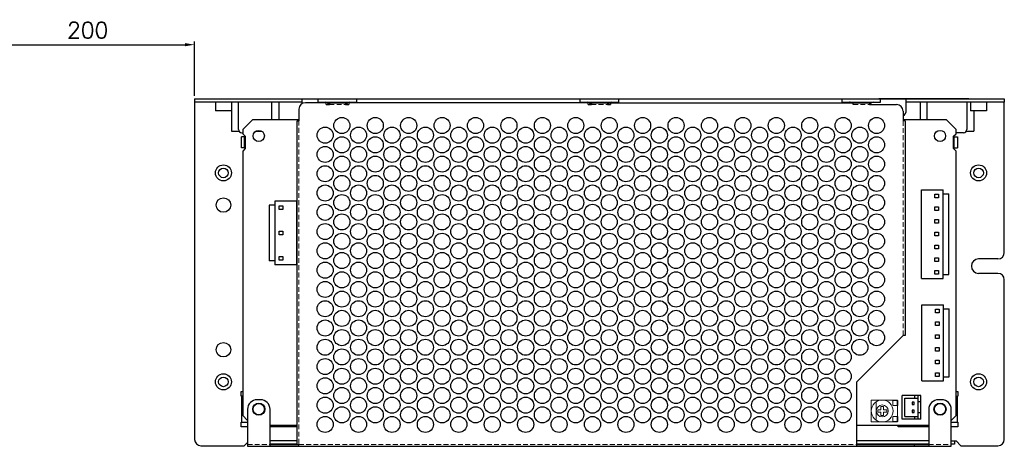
# Model space of a CAD drawing. Header units: millimetres. Extents: x 0 to 2584, y 0 to 2729.
# Tile 33 of 33: x 1740 to 2046, y 2597 to 2729. Entities that reach past the tile are written whole.
import ezdxf

# ---------------------------------------------------------------- set-up
doc = ezdxf.new("R2010")
doc.units = ezdxf.units.MM
doc.header["$LTSCALE"] = 6
doc.linetypes.add('HIDDEN', pattern=[0.375, 0.25, -0.125])
doc.layers.get('0').update_dxf_attribs({"linetype": 'CONTINUOUS'})
doc.layers.get('Defpoints').update_dxf_attribs({"linetype": 'CONTINUOUS'})
for name, color, linetype in [('02___PRT_ALL_AXES', 7, 'CONTINUOUS'), ('03___PRT_ALL_CURVES', 7, 'CONTINUOUS'), ('DIM', 2, 'CONTINUOUS'), ('H', 6, 'HIDDEN')]:
    doc.layers.add(name, color=color, linetype=linetype)
doc.styles.add('SIMPLEX', font='SIMPLEX.shx')
doc.styles.get("Standard").update_dxf_attribs({"font": 'ROMANS.SHX'})
doc.dimstyles.new('STANDARD$0', dxfattribs={"dimtxt": 3, "dimasz": 3, "dimexe": 1, "dimexo": 1, "dimgap": 1, "dimtad": 1, "dimdec": 1, "dimzin": 0, "dimdsep": 46, "dimtxsty": 'STANDARD', "dimcen": -0.5, "dimclrd": 2, "dimclre": 2, "dimclrt": 2, "dimadec": 0, "dimazin": 0, "dimtfac": 1, "dimtdec": 1, "dimtmove": 0, "dimatfit": 3, "dimfxl": 1, "dimtolj": 1, "dimtzin": 0, "dimarcsym": 0})

# ---------------------------------------------------------------- blocks, each defined once
blk = doc.blocks.new('*D76')
at = {"layer": 'Defpoints', "color": 0, "lineweight": 0}
for p in [(1794.16, 2721.56), (1727.67, 2704.67), (1794.16, 2704.67)]:
    blk.add_point(p, dxfattribs=at)
at = {"layer": 'DIM', "lineweight": -2}
for p, q in [((1727.67, 2705.67), (1727.67, 2722.56)), ((1730.67, 2721.56), (1791.16, 2721.56)), ((1794.16, 2705.67), (1794.16, 2722.56))]:
    blk.add_line(p, q, dxfattribs=at)
at = {"layer": 'DIM', "lineweight": 0}
for points in [[(1730.67, 2722.06), (1730.67, 2721.06), (1727.67, 2721.56)], [(1791.16, 2722.06), (1791.16, 2721.06), (1794.16, 2721.56)]]:
    blk.add_solid(points, dxfattribs=at)
at = {"layer": 'DIM', "lineweight": 0, "insert": (1760.92, 2726.06), "char_height": 5, "attachment_point": 5, "style": 'SIMPLEX'}
blk.add_mtext('\\A1;200', dxfattribs=at)

msp = doc.modelspace()

# ---------------------------------------------------------------- linework, layer by layer
at = {"color": 7, "linetype": 'Continuous'}
for p, q in [((1794.16, 2704.67), (1794.16, 2703.67)), ((1794.16, 2704.67), (2046.16, 2704.67)), ((1827.66, 2703.24), (1827.66, 2704.67)), ((1832.66, 2703.67), (1832.66, 2704.67)), ((1832.66, 2703.67), (1834.96, 2703.67)), ((1842.36, 2703.67), (1844.66, 2703.67)), ((1844.66, 2703.67), (1844.66, 2704.67)), ((1914.16, 2703.67), (1914.16, 2704.67)), ((1914.16, 2703.67), (1916.46, 2703.67)), ((1923.86, 2703.67), (1926.16, 2703.67)), ((1926.16, 2703.67), (1926.16, 2704.67)), ((1995.66, 2703.67), (1995.66, 2704.67)), ((1995.66, 2703.67), (1997.96, 2703.67)), ((2005.36, 2703.67), (2007.66, 2703.67)), ((2007.66, 2703.67), (2007.66, 2704.67)), ((2015.66, 2701.17), (2015.66, 2704.67)), ((2046.16, 2704.67), (2046.16, 2703.67)), ((1808.76, 2689.47), (1808.76, 2692.87)), ((1809.76, 2692.87), (1808.76, 2692.87)), ((2030.56, 2692.87), (2031.56, 2692.87)), ((2031.56, 2692.87), (2031.56, 2689.47)), ((1809.76, 2689.47), (1808.76, 2689.47)), ((2030.56, 2689.47), (2031.56, 2689.47)), ((2020.36, 2676.46), (2027.16, 2676.46)), ((2020.36, 2648.8), (2020.36, 2676.46)), ((2024.59, 2675.08), (2025.73, 2675.08)), ((2024.59, 2673.94), (2024.59, 2675.08)), ((2025.73, 2675.08), (2025.73, 2673.94)), ((2027.16, 2648.8), (2027.16, 2676.46)), ((2027.16, 2675.21), (2028.86, 2675.21)), ((2028.86, 2650.05), (2028.86, 2675.21)), ((1819.11, 2672.84), (1819.11, 2653.1)), ((1825.91, 2672.84), (1819.11, 2672.84)), ((1825.91, 2672.84), (1825.91, 2653.1)), ((2025.73, 2673.94), (2024.59, 2673.94)), ((1817.41, 2671.59), (1817.41, 2654.35)), ((1819.11, 2671.59), (1817.41, 2671.59)), ((1820.54, 2670.32), (1820.54, 2671.46)), ((1820.54, 2671.46), (1821.68, 2671.46)), ((1821.68, 2670.32), (1820.54, 2670.32)), ((1821.68, 2671.46), (1821.68, 2670.32)), ((2024.59, 2671.12), (2025.73, 2671.12)), ((2024.59, 2669.98), (2024.59, 2671.12)), ((2025.73, 2669.98), (2024.59, 2669.98)), ((2025.73, 2671.12), (2025.73, 2669.98)), ((2024.59, 2667.16), (2025.73, 2667.16)), ((2024.59, 2666.02), (2024.59, 2667.16)), ((2025.73, 2666.02), (2024.59, 2666.02)), ((2025.73, 2667.16), (2025.73, 2666.02)), ((1820.54, 2662.4), (1820.54, 2663.54)), ((1820.54, 2663.54), (1821.68, 2663.54)), ((1821.68, 2663.54), (1821.68, 2662.4)), ((2024.59, 2663.2), (2025.73, 2663.2)), ((2024.59, 2662.06), (2024.59, 2663.2)), ((2025.73, 2663.2), (2025.73, 2662.06)), ((1821.68, 2662.4), (1820.54, 2662.4)), ((2025.73, 2662.06), (2024.59, 2662.06)), ((2024.59, 2659.24), (2025.73, 2659.24)), ((2024.59, 2658.1), (2024.59, 2659.24)), ((2025.73, 2658.1), (2024.59, 2658.1)), ((2025.73, 2659.24), (2025.73, 2658.1)), ((1819.11, 2654.35), (1817.41, 2654.35)), ((1820.54, 2654.48), (1820.54, 2655.62)), ((1820.54, 2655.62), (1821.68, 2655.62)), ((1821.68, 2654.48), (1820.54, 2654.48)), ((1821.68, 2655.62), (1821.68, 2654.48)), ((2024.59, 2655.28), (2025.73, 2655.28)), ((2024.59, 2654.14), (2024.59, 2655.28)), ((2025.73, 2654.14), (2024.59, 2654.14)), ((2025.73, 2655.28), (2025.73, 2654.14)), ((1825.91, 2653.1), (1819.11, 2653.1)), ((2024.59, 2651.32), (2025.73, 2651.32)), ((2024.59, 2650.18), (2024.59, 2651.32)), ((2025.73, 2651.32), (2025.73, 2650.18)), ((2020.36, 2648.8), (2027.16, 2648.8)), ((2025.73, 2650.18), (2024.59, 2650.18)), ((2027.16, 2650.05), (2028.86, 2650.05)), ((2020.49, 2640.64), (2027.29, 2640.64)), ((2020.49, 2616.94), (2020.49, 2640.64)), ((2024.72, 2639.26), (2025.86, 2639.26)), ((2024.72, 2638.12), (2024.72, 2639.26)), ((2025.86, 2639.26), (2025.86, 2638.12)), ((2027.29, 2616.94), (2027.29, 2640.64)), ((2027.29, 2639.39), (2028.99, 2639.39)), ((2028.99, 2618.19), (2028.99, 2639.39)), ((2025.86, 2638.12), (2024.72, 2638.12)), ((2024.72, 2635.3), (2025.86, 2635.3)), ((2024.72, 2634.16), (2024.72, 2635.3)), ((2025.86, 2635.3), (2025.86, 2634.16)), ((2025.86, 2634.16), (2024.72, 2634.16)), ((2024.72, 2631.34), (2025.86, 2631.34)), ((2024.72, 2630.2), (2024.72, 2631.34)), ((2025.86, 2630.2), (2024.72, 2630.2)), ((2025.86, 2631.34), (2025.86, 2630.2)), ((2024.72, 2627.38), (2025.86, 2627.38)), ((2024.72, 2626.24), (2024.72, 2627.38)), ((2025.86, 2626.24), (2024.72, 2626.24)), ((2025.86, 2627.38), (2025.86, 2626.24)), ((2024.72, 2623.42), (2025.86, 2623.42)), ((2024.72, 2622.28), (2024.72, 2623.42)), ((2025.86, 2623.42), (2025.86, 2622.28)), ((2025.86, 2622.28), (2024.72, 2622.28)), ((2020.49, 2616.94), (2027.29, 2616.94)), ((2024.72, 2619.46), (2025.86, 2619.46)), ((2024.72, 2618.32), (2024.72, 2619.46)), ((2025.86, 2618.32), (2024.72, 2618.32)), ((2025.86, 2619.46), (2025.86, 2618.32)), ((2027.29, 2618.19), (2028.99, 2618.19)), ((2020.14, 2612.44), (2014.39, 2612.44)), ((2014.39, 2605.04), (2014.39, 2612.44)), ((2015.21, 2611.59), (2019.31, 2611.59)), ((2015.21, 2605.89), (2015.21, 2611.59)), ((2018.31, 2611.59), (2018.31, 2612.44)), ((2019.31, 2605.04), (2019.31, 2612.44)), ((2020.14, 2605.04), (2020.14, 2612.44)), ((2018.08, 2610.31), (2017.44, 2610.31)), ((2017.44, 2610.31), (2017.44, 2609.67)), ((2017.44, 2609.67), (2018.08, 2609.67)), ((2018.08, 2607.81), (2017.44, 2607.81)), ((2017.44, 2607.81), (2017.44, 2607.17)), ((2018.08, 2609.67), (2018.08, 2610.31)), ((2018.08, 2607.17), (2018.08, 2607.81)), ((2020.14, 2610.49), (2019.31, 2610.49)), ((2020.14, 2605.04), (2014.39, 2605.04)), ((2015.21, 2605.89), (2019.31, 2605.89)), ((2017.44, 2607.17), (2018.08, 2607.17)), ((2018.31, 2605.04), (2018.31, 2605.89)), ((2020.14, 2606.99), (2019.31, 2606.99)), ((1826.06, 2597.27), (1817.66, 2597.27)), ((1817.66, 2597.22), (1826.06, 2597.22)), ((2022.66, 2597.27), (2000.16, 2597.27)), ((2000.16, 2597.22), (2022.66, 2597.22)), ((2018.16, 2597.22), (2018.16, 2596.62)), ((2030.66, 2597.27), (2029.66, 2597.27)), ((2030.66, 2598.27), (2030.66, 2597.27))]:
    msp.add_line(p, q, dxfattribs=at)
at = {"color": 3, "linetype": 'Continuous'}
for p, q in [((1794.16, 2703.67), (1794.16, 2598.77)), ((1827.66, 2703.67), (1794.16, 2703.67)), ((1807.86, 2695.17), (1807.86, 2703.67)), ((1818.16, 2703.67), (1818.16, 2698.17)), ((1820.36, 2703.67), (1820.36, 2698.17)), ((1835.16, 2703.52), (1828.66, 2703.52)), ((1834.96, 2703.67), (1842.36, 2703.67)), ((1835.16, 2702.92), (1835.16, 2703.52)), ((1835.16, 2702.92), (1836.16, 2702.92)), ((1835.46, 2703.52), (1841.87, 2703.52)), ((1836.16, 2703.52), (1836.16, 2702.92)), ((1841.16, 2703.52), (1841.16, 2702.92)), ((1841.16, 2702.92), (1842.16, 2702.92)), ((1842.16, 2703.52), (1842.16, 2702.92)), ((1916.66, 2703.52), (1842.16, 2703.52)), ((1916.46, 2703.67), (1923.86, 2703.67)), ((1916.66, 2702.92), (1916.66, 2703.52)), ((1916.66, 2702.92), (1917.66, 2702.92)), ((1916.96, 2703.52), (1923.37, 2703.52)), ((1917.66, 2703.52), (1917.66, 2702.92)), ((1922.66, 2703.52), (1922.66, 2702.92)), ((1922.66, 2702.92), (1923.66, 2702.92)), ((1923.66, 2703.52), (1923.66, 2702.92)), ((1923.66, 2703.52), (2004.87, 2703.52)), ((1997.96, 2703.67), (2005.36, 2703.67)), ((1999.16, 2702.92), (1999.16, 2703.52)), ((2004.16, 2703.52), (2004.16, 2702.92)), ((2004.16, 2702.92), (2012.66, 2702.92)), ((2046.16, 2703.67), (2015.66, 2703.67)), ((2019.96, 2703.67), (2019.96, 2698.17)), ((2022.16, 2698.17), (2022.16, 2703.67)), ((2034.46, 2703.67), (2034.46, 2695.17)), ((2046.16, 2656.92), (2046.16, 2703.67)), ((1805.66, 2700.97), (1805.66, 2694.67)), ((1826.66, 2701.52), (1826.66, 2697.92)), ((2014.66, 2700.92), (2014.66, 2697.92)), ((2036.66, 2700.97), (2036.66, 2694.67)), ((1826.06, 2597.22), (1826.06, 2697.92)), ((1826.06, 2697.92), (1826.66, 2697.92)), ((2015.26, 2697.92), (2014.66, 2697.92)), ((2015.26, 2697.92), (2015.26, 2631.12)), ((1805.66, 2694.67), (1808.02, 2694.67)), ((1808.86, 2694.17), (1809.16, 2694.17)), ((1813.32, 2694.67), (1815.01, 2694.67)), ((2033.46, 2694.17), (2031.16, 2694.17)), ((2034.31, 2694.67), (2036.66, 2694.67)), ((1809.76, 2689.47), (1809.76, 2692.87)), ((1809.96, 2692.87), (1809.76, 2692.87)), ((2030.56, 2692.87), (2030.36, 2692.87)), ((2030.56, 2689.47), (2030.56, 2692.87)), ((1809.76, 2689.47), (1809.96, 2689.47)), ((2030.36, 2689.47), (2030.56, 2689.47)), ((2044.16, 2654.92), (2038.16, 2654.92)), ((2044.16, 2650.42), (2038.16, 2650.42)), ((2046.16, 2598.77), (2046.16, 2648.42)), ((2000.16, 2616.62), (2014.66, 2631.12)), ((2015.26, 2631.12), (2014.66, 2631.12)), ((2000.16, 2616.62), (2000.16, 2596.62)), ((1809.16, 2612.17), (1808.66, 2612.17)), ((1808.76, 2612.17), (1808.76, 2604.17)), ((1814.66, 2611.12), (1813.66, 2611.12)), ((2026.66, 2611.12), (2025.66, 2611.12)), ((2031.16, 2612.17), (2031.66, 2612.17)), ((2031.56, 2604.17), (2031.56, 2612.17)), ((1810.66, 2608.12), (1810.66, 2596.62)), ((1817.66, 2596.62), (1817.66, 2608.12)), ((2022.66, 2608.12), (2022.66, 2596.62)), ((2029.66, 2596.62), (2029.66, 2608.12)), ((1808.66, 2604.17), (1810.66, 2604.17)), ((2029.66, 2604.17), (2031.66, 2604.17)), ((1796.16, 2596.77), (1809.66, 2596.77)), ((1809.66, 2596.77), (1810.66, 2597.77)), ((1810.66, 2596.62), (2029.66, 2596.62)), ((1826.06, 2598.27), (1817.66, 2598.27)), ((1826.06, 2597.22), (1826.66, 2597.22)), ((1826.66, 2596.62), (1826.66, 2597.22)), ((2022.66, 2598.27), (2000.16, 2598.27)), ((2029.66, 2598.27), (2031.16, 2598.27)), ((2031.16, 2598.27), (2032.66, 2596.77)), ((2032.66, 2596.77), (2044.16, 2596.77))]:
    msp.add_line(p, q, dxfattribs=at)
at = {"color": 3, "linetype": 'Continuous', "lineweight": 0}
for p, q in [((2011.48, 2610.86), (2012.98, 2610.86)), ((2011.48, 2609.36), (2011.48, 2610.86)), ((2012.78, 2610.86), (2012.78, 2609.36)), ((2012.98, 2610.86), (2012.98, 2609.36)), ((2011.48, 2609.36), (2012.98, 2609.36)), ((2011.48, 2605.86), (2012.98, 2605.86)), ((2011.48, 2604.36), (2011.48, 2605.86)), ((2012.78, 2605.86), (2012.78, 2604.36)), ((2012.98, 2605.86), (2012.98, 2604.36)), ((2011.48, 2604.36), (2012.98, 2604.36))]:
    msp.add_line(p, q, dxfattribs=at)
at = {"color": 7, "linetype": 'Continuous', "lineweight": 0}
for p, q in [((2012.88, 2610.86), (2012.88, 2611.01)), ((2006.31, 2604.77), (2006.31, 2610.45)), ((2007.78, 2608.01), (2006.78, 2608.01)), ((2006.78, 2607.21), (2006.78, 2608.01)), ((2008.58, 2609.01), (2007.78, 2609.01)), ((2007.78, 2609.01), (2007.78, 2608.01)), ((2008.58, 2608.01), (2008.58, 2609.01)), ((2009.58, 2608.01), (2008.58, 2608.01)), ((2009.58, 2608.01), (2009.58, 2607.21)), ((2012.88, 2605.86), (2012.88, 2609.36)), ((2006.78, 2607.21), (2007.78, 2607.21)), ((2007.78, 2607.21), (2007.78, 2606.21)), ((2007.78, 2606.21), (2008.58, 2606.21)), ((2008.58, 2607.21), (2009.58, 2607.21)), ((2008.58, 2606.21), (2008.58, 2607.21)), ((2012.88, 2604.21), (2012.88, 2604.36))]:
    msp.add_line(p, q, dxfattribs=at)
for radius in [3.4, 1.87]:
    msp.add_circle((2008.18, 2607.61), radius, dxfattribs=at)
at = {"color": 3, "linetype": 'Continuous'}
for centre, radius, start, end in [((1828.66, 2701.52), 2, 90, 180), ((2012.66, 2700.92), 2, 0, 90), ((1808.86, 2695.17), 1, 180, 270), ((2033.46, 2695.17), 1, 270, 0), ((2044.16, 2656.92), 2, 270, 0), ((2044.16, 2648.42), 2, 0, 90), ((1813.66, 2608.12), 3, 90, 180), ((1814.66, 2608.12), 3, 0, 90), ((2025.66, 2608.12), 3, 90, 180), ((2026.66, 2608.12), 3, 0, 90), ((1796.16, 2598.77), 2, 180, 270), ((2044.16, 2598.77), 2, 270, 0)]:
    msp.add_arc(centre, radius, start, end, dxfattribs=at)
at = {"color": 7, "linetype": 'Continuous'}
for centre, radius, start, end in [((1834.96, 2702.67), 1, 14.871, 90), ((1842.36, 2702.67), 1, 90, 165.129), ((1916.46, 2702.67), 1, 14.871, 90), ((1923.86, 2702.67), 1, 90, 165.129), ((1997.96, 2702.67), 1, 59.8701, 90), ((2005.36, 2702.67), 1, 90, 165.129), ((2013.66, 2701.17), 2, 300.3556, 0)]:
    msp.add_arc(centre, radius, start, end, dxfattribs=at)
at = {"layer": '02___PRT_ALL_AXES', "color": 3, "linetype": 'Continuous'}
for p, q in [((1800.66, 2703.67), (1800.66, 2700.97)), ((1805.66, 2703.67), (1805.66, 2700.97)), ((2035.66, 2703.67), (2035.66, 2700.97)), ((2040.66, 2703.67), (2040.66, 2700.97)), ((1805.66, 2700.97), (1800.66, 2700.97)), ((2040.66, 2700.97), (2035.66, 2700.97)), ((1808.66, 2612.17), (1808.66, 2613.67)), ((1808.66, 2613.67), (1809.16, 2613.67)), ((2031.16, 2613.67), (2031.66, 2613.67)), ((2031.66, 2613.67), (2031.66, 2612.17)), ((1808.66, 2602.67), (1808.66, 2604.17)), ((1810.66, 2602.67), (1808.66, 2602.67)), ((1826.06, 2602.67), (1817.66, 2602.67)), ((2013.16, 2602.67), (2013.16, 2603.17)), ((2022.66, 2602.67), (2013.16, 2602.67)), ((2031.66, 2602.67), (2029.66, 2602.67)), ((2031.66, 2604.17), (2031.66, 2602.67))]:
    msp.add_line(p, q, dxfattribs=at)
at = {"layer": '02___PRT_ALL_AXES', "color": 7, "linetype": 'Continuous'}
for p, q in [((1812.16, 2698.17), (1809.16, 2695.17)), ((1826.66, 2698.17), (1812.16, 2698.17)), ((2028.16, 2698.17), (2014.66, 2698.17)), ((2031.16, 2695.17), (2028.16, 2698.17)), ((1809.16, 2695.17), (1809.16, 2693.87)), ((1809.16, 2693.87), (1809.96, 2693.07)), ((2030.36, 2693.07), (2031.16, 2693.87)), ((2031.16, 2693.87), (2031.16, 2695.17)), ((1809.96, 2693.07), (1809.96, 2689.27)), ((2030.36, 2689.27), (2030.36, 2693.07)), ((1809.96, 2689.27), (1809.16, 2688.47)), ((1809.16, 2688.47), (1809.16, 2606.17)), ((2031.16, 2688.47), (2030.36, 2689.27)), ((2031.16, 2606.17), (2031.16, 2688.47)), ((1809.16, 2606.17), (1810.66, 2604.67)), ((2029.66, 2604.67), (2031.16, 2606.17)), ((1817.66, 2603.17), (1826.06, 2603.17)), ((2000.16, 2603.17), (2022.66, 2603.17))]:
    msp.add_line(p, q, dxfattribs=at)
at = {"layer": '02___PRT_ALL_AXES', "color": 7, "linetype": 'Continuous', "lineweight": 0}
for p, q in [((2012.88, 2611.01), (2004.78, 2611.01)), ((2004.78, 2611.01), (2004.78, 2604.21)), ((2004.78, 2604.21), (2012.88, 2604.21))]:
    msp.add_line(p, q, dxfattribs=at)
at = {"layer": '02___PRT_ALL_AXES', "color": 3, "linetype": 'Continuous'}
for centre, radius in [((1840.01, 2696.42), 2.5), ((1850.41, 2696.42), 2.5), ((1860.81, 2696.42), 2.5), ((1871.21, 2696.42), 2.5), ((1881.61, 2696.42), 2.5), ((1892.01, 2696.42), 2.5), ((1902.41, 2696.42), 2.5), ((1912.81, 2696.42), 2.5), ((1923.21, 2696.42), 2.5), ((1933.61, 2696.42), 2.5), ((1944.01, 2696.42), 2.5), ((1954.41, 2696.42), 2.5), ((1964.81, 2696.42), 2.5), ((1975.21, 2696.42), 2.5), ((1985.61, 2696.42), 2.5), ((1996.01, 2696.42), 2.5), ((2006.41, 2696.42), 2.5), ((1834.81, 2693.42), 2.5), ((1845.21, 2693.42), 2.5), ((1855.61, 2693.42), 2.5), ((1866.01, 2693.42), 2.5), ((1876.41, 2693.42), 2.5), ((1886.81, 2693.42), 2.5), ((1897.21, 2693.42), 2.5), ((1907.61, 2693.42), 2.5), ((1918.01, 2693.42), 2.5), ((1928.41, 2693.42), 2.5), ((1938.81, 2693.42), 2.5), ((1949.21, 2693.42), 2.5), ((1959.61, 2693.42), 2.5), ((1970.01, 2693.42), 2.5), ((1980.41, 2693.42), 2.5), ((1990.81, 2693.42), 2.5), ((2001.21, 2693.42), 2.5), ((1840.01, 2690.42), 2.5), ((1850.41, 2690.42), 2.5), ((1860.81, 2690.42), 2.5), ((1871.21, 2690.42), 2.5), ((1881.61, 2690.42), 2.5), ((1892.01, 2690.42), 2.5), ((1902.41, 2690.42), 2.5), ((1912.81, 2690.42), 2.5), ((1923.21, 2690.42), 2.5), ((1933.61, 2690.42), 2.5), ((1944.01, 2690.42), 2.5), ((1954.41, 2690.42), 2.5), ((1964.81, 2690.42), 2.5), ((1975.21, 2690.42), 2.5), ((1985.61, 2690.42), 2.5), ((1996.01, 2690.42), 2.5), ((2006.41, 2690.42), 2.5), ((1834.81, 2687.42), 2.5), ((1845.21, 2687.42), 2.5), ((1855.61, 2687.42), 2.5), ((1866.01, 2687.42), 2.5), ((1876.41, 2687.42), 2.5), ((1886.81, 2687.42), 2.5), ((1897.21, 2687.42), 2.5), ((1907.61, 2687.42), 2.5), ((1918.01, 2687.42), 2.5), ((1928.41, 2687.42), 2.5), ((1938.81, 2687.42), 2.5), ((1949.21, 2687.42), 2.5), ((1959.61, 2687.42), 2.5), ((1970.01, 2687.42), 2.5), ((1980.41, 2687.42), 2.5), ((1990.81, 2687.42), 2.5), ((2001.21, 2687.42), 2.5), ((1803.16, 2681.67), 2.5), ((1840.01, 2684.42), 2.5), ((1850.41, 2684.42), 2.5), ((1860.81, 2684.42), 2.5), ((1871.21, 2684.42), 2.5), ((1881.61, 2684.42), 2.5), ((1892.01, 2684.42), 2.5), ((1902.41, 2684.42), 2.5), ((1912.81, 2684.42), 2.5), ((1923.21, 2684.42), 2.5), ((1933.61, 2684.42), 2.5), ((1944.01, 2684.42), 2.5), ((1954.41, 2684.42), 2.5), ((1964.81, 2684.42), 2.5), ((1975.21, 2684.42), 2.5), ((1985.61, 2684.42), 2.5), ((1996.01, 2684.42), 2.5), ((2006.41, 2684.42), 2.5), ((2038.16, 2681.67), 2.5), ((1834.81, 2681.42), 2.5), ((1845.21, 2681.42), 2.5), ((1855.61, 2681.42), 2.5), ((1866.01, 2681.42), 2.5), ((1876.41, 2681.42), 2.5), ((1886.81, 2681.42), 2.5), ((1897.21, 2681.42), 2.5), ((1907.61, 2681.42), 2.5), ((1918.01, 2681.42), 2.5), ((1928.41, 2681.42), 2.5), ((1938.81, 2681.42), 2.5), ((1949.21, 2681.42), 2.5), ((1959.61, 2681.42), 2.5), ((1970.01, 2681.42), 2.5), ((1980.41, 2681.42), 2.5), ((1990.81, 2681.42), 2.5), ((2001.21, 2681.42), 2.5), ((1840.01, 2678.42), 2.5), ((1850.41, 2678.42), 2.5), ((1860.81, 2678.42), 2.5), ((1871.21, 2678.42), 2.5), ((1881.61, 2678.42), 2.5), ((1892.01, 2678.42), 2.5), ((1902.41, 2678.42), 2.5), ((1912.81, 2678.42), 2.5), ((1923.21, 2678.42), 2.5), ((1933.61, 2678.42), 2.5), ((1944.01, 2678.42), 2.5), ((1954.41, 2678.42), 2.5), ((1964.81, 2678.42), 2.5), ((1975.21, 2678.42), 2.5), ((1985.61, 2678.42), 2.5), ((1996.01, 2678.42), 2.5), ((2006.41, 2678.42), 2.5), ((1834.81, 2675.42), 2.5), ((1845.21, 2675.42), 2.5), ((1855.61, 2675.42), 2.5), ((1866.01, 2675.42), 2.5), ((1876.41, 2675.42), 2.5), ((1886.81, 2675.42), 2.5), ((1897.21, 2675.42), 2.5), ((1907.61, 2675.42), 2.5), ((1918.01, 2675.42), 2.5), ((1928.41, 2675.42), 2.5), ((1938.81, 2675.42), 2.5), ((1949.21, 2675.42), 2.5), ((1959.61, 2675.42), 2.5), ((1970.01, 2675.42), 2.5), ((1980.41, 2675.42), 2.5), ((1990.81, 2675.42), 2.5), ((2001.21, 2675.42), 2.5), ((1803.16, 2671.67), 2.25), ((1834.81, 2669.42), 2.5), ((1840.01, 2672.42), 2.5), ((1845.21, 2669.42), 2.5), ((1850.41, 2672.42), 2.5), ((1855.61, 2669.42), 2.5), ((1860.81, 2672.42), 2.5), ((1866.01, 2669.42), 2.5), ((1871.21, 2672.42), 2.5), ((1876.41, 2669.42), 2.5), ((1881.61, 2672.42), 2.5), ((1886.81, 2669.42), 2.5), ((1892.01, 2672.42), 2.5), ((1897.21, 2669.42), 2.5), ((1902.41, 2672.42), 2.5), ((1907.61, 2669.42), 2.5), ((1912.81, 2672.42), 2.5), ((1918.01, 2669.42), 2.5), ((1923.21, 2672.42), 2.5), ((1928.41, 2669.42), 2.5), ((1933.61, 2672.42), 2.5), ((1938.81, 2669.42), 2.5), ((1944.01, 2672.42), 2.5), ((1949.21, 2669.42), 2.5), ((1954.41, 2672.42), 2.5), ((1959.61, 2669.42), 2.5), ((1964.81, 2672.42), 2.5), ((1970.01, 2669.42), 2.5), ((1975.21, 2672.42), 2.5), ((1980.41, 2669.42), 2.5), ((1985.61, 2672.42), 2.5), ((1990.81, 2669.42), 2.5), ((1996.01, 2672.42), 2.5), ((2001.21, 2669.42), 2.5), ((2006.41, 2672.42), 2.5), ((1840.01, 2666.42), 2.5), ((1850.41, 2666.42), 2.5), ((1860.81, 2666.42), 2.5), ((1871.21, 2666.42), 2.5), ((1881.61, 2666.42), 2.5), ((1892.01, 2666.42), 2.5), ((1902.41, 2666.42), 2.5), ((1912.81, 2666.42), 2.5), ((1923.21, 2666.42), 2.5), ((1933.61, 2666.42), 2.5), ((1944.01, 2666.42), 2.5), ((1954.41, 2666.42), 2.5), ((1964.81, 2666.42), 2.5), ((1975.21, 2666.42), 2.5), ((1985.61, 2666.42), 2.5), ((1996.01, 2666.42), 2.5), ((2006.41, 2666.42), 2.5), ((1834.81, 2663.42), 2.5), ((1845.21, 2663.42), 2.5), ((1855.61, 2663.42), 2.5), ((1866.01, 2663.42), 2.5), ((1876.41, 2663.42), 2.5), ((1886.81, 2663.42), 2.5), ((1897.21, 2663.42), 2.5), ((1907.61, 2663.42), 2.5), ((1918.01, 2663.42), 2.5), ((1928.41, 2663.42), 2.5), ((1938.81, 2663.42), 2.5), ((1949.21, 2663.42), 2.5), ((1959.61, 2663.42), 2.5), ((1970.01, 2663.42), 2.5), ((1980.41, 2663.42), 2.5), ((1990.81, 2663.42), 2.5), ((2001.21, 2663.42), 2.5), ((1840.01, 2660.42), 2.5), ((1850.41, 2660.42), 2.5), ((1860.81, 2660.42), 2.5), ((1871.21, 2660.42), 2.5), ((1881.61, 2660.42), 2.5), ((1892.01, 2660.42), 2.5), ((1902.41, 2660.42), 2.5), ((1912.81, 2660.42), 2.5), ((1923.21, 2660.42), 2.5), ((1933.61, 2660.42), 2.5), ((1944.01, 2660.42), 2.5), ((1954.41, 2660.42), 2.5), ((1964.81, 2660.42), 2.5), ((1975.21, 2660.42), 2.5), ((1985.61, 2660.42), 2.5), ((1996.01, 2660.42), 2.5), ((2006.41, 2660.42), 2.5), ((1834.81, 2657.42), 2.5), ((1845.21, 2657.42), 2.5), ((1855.61, 2657.42), 2.5), ((1866.01, 2657.42), 2.5), ((1876.41, 2657.42), 2.5), ((1886.81, 2657.42), 2.5), ((1897.21, 2657.42), 2.5), ((1907.61, 2657.42), 2.5), ((1918.01, 2657.42), 2.5), ((1928.41, 2657.42), 2.5), ((1938.81, 2657.42), 2.5), ((1949.21, 2657.42), 2.5), ((1959.61, 2657.42), 2.5), ((1970.01, 2657.42), 2.5), ((1980.41, 2657.42), 2.5), ((1990.81, 2657.42), 2.5), ((2001.21, 2657.42), 2.5), ((1840.01, 2654.42), 2.5), ((1850.41, 2654.42), 2.5), ((1860.81, 2654.42), 2.5), ((1871.21, 2654.42), 2.5), ((1881.61, 2654.42), 2.5), ((1892.01, 2654.42), 2.5), ((1902.41, 2654.42), 2.5), ((1912.81, 2654.42), 2.5), ((1923.21, 2654.42), 2.5), ((1933.61, 2654.42), 2.5), ((1944.01, 2654.42), 2.5), ((1954.41, 2654.42), 2.5), ((1964.81, 2654.42), 2.5), ((1975.21, 2654.42), 2.5), ((1985.61, 2654.42), 2.5), ((1996.01, 2654.42), 2.5), ((2006.41, 2654.42), 2.5), ((1834.81, 2651.42), 2.5), ((1845.21, 2651.42), 2.5), ((1855.61, 2651.42), 2.5), ((1866.01, 2651.42), 2.5), ((1876.41, 2651.42), 2.5), ((1886.81, 2651.42), 2.5), ((1897.21, 2651.42), 2.5), ((1907.61, 2651.42), 2.5), ((1918.01, 2651.42), 2.5), ((1928.41, 2651.42), 2.5), ((1938.81, 2651.42), 2.5), ((1949.21, 2651.42), 2.5), ((1959.61, 2651.42), 2.5), ((1970.01, 2651.42), 2.5), ((1980.41, 2651.42), 2.5), ((1990.81, 2651.42), 2.5), ((2001.21, 2651.42), 2.5), ((1840.01, 2648.42), 2.5), ((1850.41, 2648.42), 2.5), ((1860.81, 2648.42), 2.5), ((1871.21, 2648.42), 2.5), ((1881.61, 2648.42), 2.5), ((1892.01, 2648.42), 2.5), ((1902.41, 2648.42), 2.5), ((1912.81, 2648.42), 2.5), ((1923.21, 2648.42), 2.5), ((1933.61, 2648.42), 2.5), ((1944.01, 2648.42), 2.5), ((1954.41, 2648.42), 2.5), ((1964.81, 2648.42), 2.5), ((1975.21, 2648.42), 2.5), ((1985.61, 2648.42), 2.5), ((1996.01, 2648.42), 2.5), ((2006.41, 2648.42), 2.5), ((1834.81, 2645.42), 2.5), ((1845.21, 2645.42), 2.5), ((1855.61, 2645.42), 2.5), ((1866.01, 2645.42), 2.5), ((1876.41, 2645.42), 2.5), ((1886.81, 2645.42), 2.5), ((1897.21, 2645.42), 2.5), ((1907.61, 2645.42), 2.5), ((1918.01, 2645.42), 2.5), ((1928.41, 2645.42), 2.5), ((1938.81, 2645.42), 2.5), ((1949.21, 2645.42), 2.5), ((1959.61, 2645.42), 2.5), ((1970.01, 2645.42), 2.5), ((1980.41, 2645.42), 2.5), ((1990.81, 2645.42), 2.5), ((2001.21, 2645.42), 2.5), ((1840.01, 2642.42), 2.5), ((1850.41, 2642.42), 2.5), ((1860.81, 2642.42), 2.5), ((1871.21, 2642.42), 2.5), ((1881.61, 2642.42), 2.5), ((1892.01, 2642.42), 2.5), ((1902.41, 2642.42), 2.5), ((1912.81, 2642.42), 2.5), ((1923.21, 2642.42), 2.5), ((1933.61, 2642.42), 2.5), ((1944.01, 2642.42), 2.5), ((1954.41, 2642.42), 2.5), ((1964.81, 2642.42), 2.5), ((1975.21, 2642.42), 2.5), ((1985.61, 2642.42), 2.5), ((1996.01, 2642.42), 2.5), ((2006.41, 2642.42), 2.5), ((1834.81, 2639.42), 2.5), ((1845.21, 2639.42), 2.5), ((1855.61, 2639.42), 2.5), ((1866.01, 2639.42), 2.5), ((1876.41, 2639.42), 2.5), ((1886.81, 2639.42), 2.5), ((1897.21, 2639.42), 2.5), ((1907.61, 2639.42), 2.5), ((1918.01, 2639.42), 2.5), ((1928.41, 2639.42), 2.5), ((1938.81, 2639.42), 2.5), ((1949.21, 2639.42), 2.5), ((1959.61, 2639.42), 2.5), ((1970.01, 2639.42), 2.5), ((1980.41, 2639.42), 2.5), ((1990.81, 2639.42), 2.5), ((2001.21, 2639.42), 2.5), ((1840.01, 2636.42), 2.5), ((1850.41, 2636.42), 2.5), ((1860.81, 2636.42), 2.5), ((1871.21, 2636.42), 2.5), ((1881.61, 2636.42), 2.5), ((1892.01, 2636.42), 2.5), ((1902.41, 2636.42), 2.5), ((1912.81, 2636.42), 2.5), ((1923.21, 2636.42), 2.5), ((1933.61, 2636.42), 2.5), ((1944.01, 2636.42), 2.5), ((1954.41, 2636.42), 2.5), ((1964.81, 2636.42), 2.5), ((1975.21, 2636.42), 2.5), ((1985.61, 2636.42), 2.5), ((1996.01, 2636.42), 2.5), ((2006.41, 2636.42), 2.5), ((1834.81, 2633.42), 2.5), ((1845.21, 2633.42), 2.5), ((1855.61, 2633.42), 2.5), ((1866.01, 2633.42), 2.5), ((1876.41, 2633.42), 2.5), ((1886.81, 2633.42), 2.5), ((1897.21, 2633.42), 2.5), ((1907.61, 2633.42), 2.5), ((1918.01, 2633.42), 2.5), ((1928.41, 2633.42), 2.5), ((1938.81, 2633.42), 2.5), ((1949.21, 2633.42), 2.5), ((1959.61, 2633.42), 2.5), ((1970.01, 2633.42), 2.5), ((1980.41, 2633.42), 2.5), ((1990.81, 2633.42), 2.5), ((2001.21, 2633.42), 2.5), ((1840.01, 2630.42), 2.5), ((1850.41, 2630.42), 2.5), ((1860.81, 2630.42), 2.5), ((1871.21, 2630.42), 2.5), ((1881.61, 2630.42), 2.5), ((1892.01, 2630.42), 2.5), ((1902.41, 2630.42), 2.5), ((1912.81, 2630.42), 2.5), ((1923.21, 2630.42), 2.5), ((1933.61, 2630.42), 2.5), ((1944.01, 2630.42), 2.5), ((1954.41, 2630.42), 2.5), ((1964.81, 2630.42), 2.5), ((1975.21, 2630.42), 2.5), ((1985.61, 2630.42), 2.5), ((1996.01, 2630.42), 2.5), ((2006.41, 2630.42), 2.5), ((1834.81, 2627.42), 2.5), ((1845.21, 2627.42), 2.5), ((1855.61, 2627.42), 2.5), ((1866.01, 2627.42), 2.5), ((1876.41, 2627.42), 2.5), ((1886.81, 2627.42), 2.5), ((1897.21, 2627.42), 2.5), ((1907.61, 2627.42), 2.5), ((1918.01, 2627.42), 2.5), ((1928.41, 2627.42), 2.5), ((1938.81, 2627.42), 2.5), ((1949.21, 2627.42), 2.5), ((1959.61, 2627.42), 2.5), ((1970.01, 2627.42), 2.5), ((1980.41, 2627.42), 2.5), ((1990.81, 2627.42), 2.5), ((2001.21, 2627.42), 2.5), ((1803.16, 2626.67), 2.25), ((1840.01, 2624.42), 2.5), ((1850.41, 2624.42), 2.5), ((1860.81, 2624.42), 2.5), ((1871.21, 2624.42), 2.5), ((1881.61, 2624.42), 2.5), ((1892.01, 2624.42), 2.5), ((1902.41, 2624.42), 2.5), ((1912.81, 2624.42), 2.5), ((1923.21, 2624.42), 2.5), ((1933.61, 2624.42), 2.5), ((1944.01, 2624.42), 2.5), ((1954.41, 2624.42), 2.5), ((1964.81, 2624.42), 2.5), ((1975.21, 2624.42), 2.5), ((1985.61, 2624.42), 2.5), ((1996.01, 2624.42), 2.5), ((1834.81, 2621.42), 2.5), ((1845.21, 2621.42), 2.5), ((1855.61, 2621.42), 2.5), ((1866.01, 2621.42), 2.5), ((1876.41, 2621.42), 2.5), ((1886.81, 2621.42), 2.5), ((1897.21, 2621.42), 2.5), ((1907.61, 2621.42), 2.5), ((1918.01, 2621.42), 2.5), ((1928.41, 2621.42), 2.5), ((1938.81, 2621.42), 2.5), ((1949.21, 2621.42), 2.5), ((1959.61, 2621.42), 2.5), ((1970.01, 2621.42), 2.5), ((1980.41, 2621.42), 2.5), ((1990.81, 2621.42), 2.5), ((1840.01, 2618.42), 2.5), ((1850.41, 2618.42), 2.5), ((1860.81, 2618.42), 2.5), ((1871.21, 2618.42), 2.5), ((1881.61, 2618.42), 2.5), ((1892.01, 2618.42), 2.5), ((1902.41, 2618.42), 2.5), ((1912.81, 2618.42), 2.5), ((1923.21, 2618.42), 2.5), ((1933.61, 2618.42), 2.5), ((1944.01, 2618.42), 2.5), ((1954.41, 2618.42), 2.5), ((1964.81, 2618.42), 2.5), ((1975.21, 2618.42), 2.5), ((1985.61, 2618.42), 2.5), ((1996.01, 2618.42), 2.5), ((1803.16, 2616.67), 2.5), ((1834.81, 2615.42), 2.5), ((1845.21, 2615.42), 2.5), ((1855.61, 2615.42), 2.5), ((1866.01, 2615.42), 2.5), ((1876.41, 2615.42), 2.5), ((1886.81, 2615.42), 2.5), ((1897.21, 2615.42), 2.5), ((1907.61, 2615.42), 2.5), ((1918.01, 2615.42), 2.5), ((1928.41, 2615.42), 2.5), ((1938.81, 2615.42), 2.5), ((1949.21, 2615.42), 2.5), ((1959.61, 2615.42), 2.5), ((1970.01, 2615.42), 2.5), ((1980.41, 2615.42), 2.5), ((1990.81, 2615.42), 2.5), ((2038.16, 2616.67), 2.5), ((1840.01, 2612.42), 2.5), ((1850.41, 2612.42), 2.5), ((1860.81, 2612.42), 2.5), ((1871.21, 2612.42), 2.5), ((1881.61, 2612.42), 2.5), ((1892.01, 2612.42), 2.5), ((1902.41, 2612.42), 2.5), ((1912.81, 2612.42), 2.5), ((1923.21, 2612.42), 2.5), ((1933.61, 2612.42), 2.5), ((1944.01, 2612.42), 2.5), ((1954.41, 2612.42), 2.5), ((1964.81, 2612.42), 2.5), ((1975.21, 2612.42), 2.5), ((1985.61, 2612.42), 2.5), ((1996.01, 2612.42), 2.5), ((1834.81, 2609.42), 2.5), ((1845.21, 2609.42), 2.5), ((1855.61, 2609.42), 2.5), ((1866.01, 2609.42), 2.5), ((1876.41, 2609.42), 2.5), ((1886.81, 2609.42), 2.5), ((1897.21, 2609.42), 2.5), ((1907.61, 2609.42), 2.5), ((1918.01, 2609.42), 2.5), ((1928.41, 2609.42), 2.5), ((1938.81, 2609.42), 2.5), ((1949.21, 2609.42), 2.5), ((1959.61, 2609.42), 2.5), ((1970.01, 2609.42), 2.5), ((1980.41, 2609.42), 2.5), ((1990.81, 2609.42), 2.5), ((1814.16, 2608.17), 1.9), ((1840.01, 2606.42), 2.5), ((1850.41, 2606.42), 2.5), ((1860.81, 2606.42), 2.5), ((1871.21, 2606.42), 2.5), ((1881.61, 2606.42), 2.5), ((1892.01, 2606.42), 2.5), ((1902.41, 2606.42), 2.5), ((1912.81, 2606.42), 2.5), ((1923.21, 2606.42), 2.5), ((1933.61, 2606.42), 2.5), ((1944.01, 2606.42), 2.5), ((1954.41, 2606.42), 2.5), ((1964.81, 2606.42), 2.5), ((1975.21, 2606.42), 2.5), ((1985.61, 2606.42), 2.5), ((1996.01, 2606.42), 2.5), ((2026.16, 2608.17), 1.9), ((1834.81, 2603.42), 2.5), ((1845.21, 2603.42), 2.5), ((1855.61, 2603.42), 2.5), ((1866.01, 2603.42), 2.5), ((1876.41, 2603.42), 2.5), ((1886.81, 2603.42), 2.5), ((1897.21, 2603.42), 2.5), ((1907.61, 2603.42), 2.5), ((1918.01, 2603.42), 2.5), ((1928.41, 2603.42), 2.5), ((1938.81, 2603.42), 2.5), ((1949.21, 2603.42), 2.5), ((1959.61, 2603.42), 2.5), ((1970.01, 2603.42), 2.5), ((1980.41, 2603.42), 2.5), ((1990.81, 2603.42), 2.5)]:
    msp.add_circle(centre, radius, dxfattribs=at)
at = {"layer": '02___PRT_ALL_AXES', "color": 7, "linetype": 'Continuous'}
for centre, radius in [((1814.16, 2693.17), 1.75), ((2026.16, 2693.17), 1.75), ((1803.16, 2681.67), 1.5), ((2038.16, 2681.67), 1.5), ((1803.16, 2616.67), 1.5), ((2038.16, 2616.67), 1.5), ((1814.16, 2608.17), 1.75), ((2026.16, 2608.17), 1.75)]:
    msp.add_circle(centre, radius, dxfattribs=at)
for centre, radius, start, end in [((1966.56, 2680.87), 0.575, 214.6116, 254.7743), ((2005.16, 2675.72), 0.575, 37.2008, 93.0011), ((1885.01, 2653.72), 0.575, 270, 344.4962), ((1956.56, 2645.47), 0.575, 346.8129, 4.4712), ((1878.66, 2635.38), 0.5, 217.165, 222.7593), ((1846.96, 2630.92), 0.575, 113.3909, 122.7227)]:
    msp.add_arc(centre, radius, start, end, dxfattribs=at)
at = {"layer": '02___PRT_ALL_AXES', "color": 3, "linetype": 'Continuous'}
msp.add_arc((2038.16, 2652.67), 2.25, 90, 270, dxfattribs=at)
at = {"layer": '03___PRT_ALL_CURVES', "color": 4, "linetype": 'Continuous'}
msp.add_line((2035.16, 2704.67), (2007.16, 2704.67), dxfattribs=at)
at = {"layer": 'H', "lineweight": 0}
for p, q in [((1836.16, 2702.92), (1841.16, 2702.92)), ((1917.66, 2702.92), (1922.66, 2702.92)), ((1999.16, 2702.92), (2004.16, 2702.92)), ((1826.66, 2697.92), (1826.66, 2597.22)), ((2014.66, 2631.12), (2014.66, 2697.92)), ((1810.66, 2597.22), (1817.66, 2597.22)), ((1826.66, 2597.22), (2000.16, 2597.22)), ((2022.66, 2597.22), (2029.66, 2597.22))]:
    msp.add_line(p, q, dxfattribs=at)

# ---------------------------------------------------------------- dimensions: what is measured, and where the dimension line sits
at = {"layer": 'DIM', "lineweight": 0}
dim = msp.add_linear_dim(base=(1794.16, 2721.56), p1=(1727.67, 2704.67), p2=(1794.16, 2704.67), text='200', dimstyle='STANDARD$0', override={"dimtxt": 5, "dimgap": 2, "dimtad": 3, "dimtxsty": 'SIMPLEX', "dimcen": -2, "dimclrd": 256, "dimclre": 256, "dimclrt": 256, "dimtol": 1, "dimtp": 0.5, "dimtm": 0.5}, dxfattribs=at)
dim.commit()
dim.dimension.update_dxf_attribs({"geometry": '*D76', "text_midpoint": (1760.92, 2721.56), "dimtype": 160})

doc.saveas('drawing.dxf')
